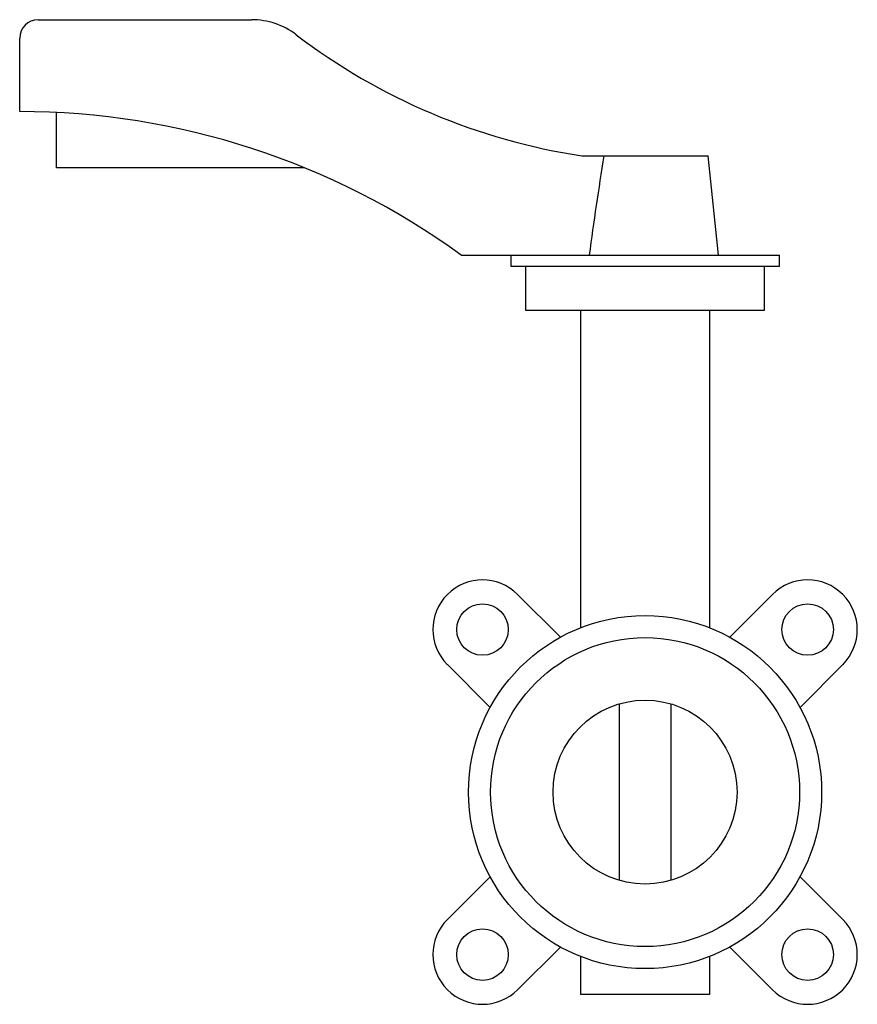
# Paper-space layout '_Sinistra' of a CAD drawing. Header units: millimetres. Extents: x -170 to 58, y -58 to 210.
import ezdxf

# ---------------------------------------------------------------- set-up
doc = ezdxf.new("R2010")
doc.units = ezdxf.units.MM

psp = doc.layouts.new('_Sinistra')

# ---------------------------------------------------------------- linework, layer by layer
at = {"color": 7, "linetype": 'Continuous', "lineweight": 25}
for p, q in [((-165, 210), (-106.97, 210)), ((-170, 185), (-170, 205)), ((-160, 169.75), (-160, 184.75)), ((-17.16, 173), (17.16, 173)), ((20, 146), (17.16, 173)), ((-92.6, 169.75), (-160, 169.75)), ((-50, 146), (36.5, 146)), ((-36.5, 146), (-36.5, 143)), ((36.5, 143), (36.5, 146)), ((-36.5, 143), (36.5, 143)), ((-32.5, 143), (-32.5, 131)), ((32.5, 131), (32.5, 143)), ((-32.5, 131), (32.5, 131)), ((-17.5, 44.7), (-17.5, 131)), ((17.5, 131), (17.5, 44.7)), ((-23.03, 42.12), (-34.65, 53.74)), ((34.65, 53.74), (23.03, 42.12)), ((-53.74, 34.65), (-42.12, 23.03)), ((42.12, 23.03), (53.74, 34.65)), ((-7.07, 23.98), (-7.07, -23.98)), ((7.07, -23.98), (7.07, 23.98)), ((-42.12, -23.03), (-53.74, -34.65)), ((53.74, -34.65), (42.12, -23.03)), ((-34.65, -53.74), (-23.03, -42.12)), ((23.03, -42.12), (34.65, -53.74)), ((-17.5, -55), (-17.5, -44.7)), ((17.5, -44.7), (17.5, -55)), ((17.5, -55), (-17.5, -55))]:
    psp.add_line(p, q, dxfattribs=at)
for centre, radius in [((-44.19, 44.19), 7), ((44.19, 44.19), 7), ((0, 0), 48), ((0, 0), 42), ((0, 0), 25), ((-44.19, -44.19), 7), ((44.19, -44.19), 7)]:
    psp.add_circle(centre, radius, dxfattribs=at)
for centre, radius, start, end in [((-165, 205), 5, 90, 180), ((-106.97, 190), 20, 52.6762, 90), ((8.24, 341.09), 170, 232.6762, 261.4081), ((-170, -19.12), 204.12, 53.9917, 90), ((-44.19, 44.19), 13.5, 45, 225), ((44.19, 44.19), 13.5, 315, 135), ((-44.19, -44.19), 13.5, 135, 315), ((44.19, -44.19), 13.5, 225, 45)]:
    psp.add_arc(centre, radius, start, end, dxfattribs=at)
psp.add_open_spline([(-11.2, 173), (-11.93, 168.51), (-12.61, 164.01), (-13.94, 155.01), (-14.58, 150.51), (-15.2, 146)], degree=3, knots=[0, 0, 0, 0, 0.5, 0.5, 1, 1, 1, 1], dxfattribs=at)

doc.saveas('drawing.dxf')
